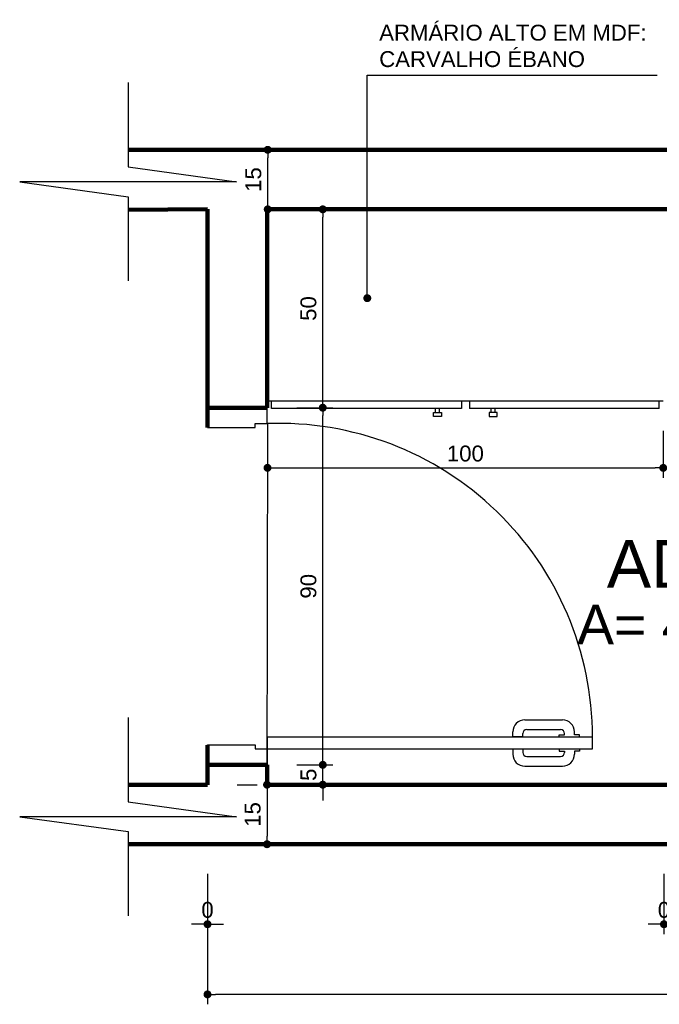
# Model space of a CAD drawing. Header units: metres. Extents: x -44 to 208, y -13 to 238.
# Tile 12 of 154: x -0.18 to 1.43, y 52.85 to 55.33. Entities that reach past the tile are written whole.
import ezdxf

# ---------------------------------------------------------------- set-up
doc = ezdxf.new("R2010")
doc.units = ezdxf.units.M
doc.header["$MEASUREMENT"] = 0
doc.layers.add('ALV-ALT', color=7, linetype='Continuous', lineweight=90)
doc.layers.add('VIS-V03', color=4, linetype='Continuous', lineweight=25)
for name, color, linetype in [('ALV-CONS', 12, 'Continuous'), ('CTA-GER', 35, 'Continuous'), ('ESQ-POR', 3, 'Continuous'), ('HTC-PIS', 8, 'Continuous'), ('LAY-MOB', 251, 'Continuous'), ('TXT-AMB', 25, 'Continuous'), ('TXT-ESP', 40, 'Continuous')]:
    doc.layers.add(name, color=color, linetype=linetype)
doc.styles.get("Standard").update_dxf_attribs({"font": 'arial.ttf'})
doc.styles.add('Texto Ambiente 1-50', font='arial.ttf', dxfattribs={"height": 0.12})
doc.styles.add('Texto Cota', font='arial.ttf')
doc.styles.add('Texto Especificacao 1-50', font='arial.ttf', dxfattribs={"height": 0.1})
doc.dimstyles.new('1-25', dxfattribs={"dimscale": 0.025, "dimtxt": 1.6, "dimasz": 0.8, "dimexe": 1, "dimexo": 3, "dimtad": 1, "dimdec": 0, "dimlfac": 100, "dimrnd": 0.1, "dimzin": 12, "dimdsep": 46, "dimtxsty": 'Standard', "dimblk1": 'DOT', "dimblk2": 'DOT', "dimsah": 1, "dimcen": 2, "dimclrd": 161, "dimclre": 161, "dimclrt": 40, "dimadec": 0, "dimazin": 0, "dimtfac": 1, "dimtdec": 0, "dimtix": 1, "dimtmove": 2, "dimatfit": 3, "dimldrblk": 'DOT', "dimfxl": 1, "dimtolj": 1, "dimtzin": 12, "dimarcsym": 0})
doc.dimstyles.new('ARQ-1-20', dxfattribs={"dimscale": 0, "dimtxt": 0.03, "dimasz": 0.02, "dimexe": 0.04, "dimexo": 0.04, "dimgap": 0.02, "dimtad": 1, "dimdec": 0, "dimlfac": 100, "dimzin": 1, "dimdsep": 46, "dimtxsty": 'Texto Cota', "dimblk1": 'DOT', "dimblk2": 'DOT', "dimsah": 1, "dimcen": 0.05, "dimclrd": 256, "dimclrt": 15, "dimaunit": 1, "dimazin": 0, "dimtfac": 1.8, "dimtdec": 0, "dimtix": 1, "dimtmove": 2, "dimatfit": 1, "dimldrblk": 'DOT', "dimfxl": 1, "dimtolj": 1, "dimtzin": 4, "dimlwd": -1, "dimarcsym": 0})

# ---------------------------------------------------------------- blocks, each defined once
blk = doc.blocks.new('PORTA')
at = {"layer": 'ESQ-POR'}
for p, q in [((-19.1185, 71.4938), (-19.0685, 71.4938)), ((-19.0685, 71.4938), (-19.0685, 71.3738)), ((-18.2685, 71.4938), (-18.2685, 71.3738)), ((-18.2185, 71.4938), (-18.2685, 71.4938)), ((-18.2185, 71.4938), (-18.2685, 71.4938)), ((-19.0785, 71.3738), (-19.0785, 71.3438)), ((-19.0685, 71.3738), (-19.0785, 71.3738)), ((-18.2685, 71.3738), (-18.2585, 71.3738)), ((-18.2585, 71.3738), (-18.2585, 71.3438)), ((-19.0785, 71.3438), (-19.1185, 71.3438)), ((-19.0485, 71.3438), (-19.0785, 71.3438)), ((-19.0785, 71.3438), (-19.0785, 70.5238)), ((-19.0485, 70.5238), (-19.0485, 71.3438)), ((-18.2585, 71.3438), (-18.2185, 71.3438)), ((-19.0793, 70.7245), (-19.0919, 70.7245)), ((-19.0793, 70.6995), (-19.0793, 70.7245)), ((-19.0478, 70.7245), (-19.0352, 70.7245)), ((-19.0478, 70.6995), (-19.0478, 70.7245)), ((-19.1219, 70.6945), (-19.1219, 70.5993)), ((-19.0793, 70.6995), (-19.0872, 70.6995)), ((-19.0478, 70.6995), (-19.0399, 70.6995)), ((-19.0052, 70.6945), (-19.0052, 70.5993)), ((-19.0972, 70.6895), (-19.0972, 70.604)), ((-19.0299, 70.6895), (-19.0299, 70.604)), ((-19.0785, 70.6074), (-19.0845, 70.6074)), ((-19.0845, 70.6074), (-19.0845, 70.594)), ((-19.0485, 70.6074), (-19.0426, 70.6074)), ((-19.0426, 70.6074), (-19.0426, 70.594)), ((-19.0841, 70.594), (-19.0872, 70.594)), ((-19.0429, 70.594), (-19.0399, 70.594)), ((-19.0841, 70.5693), (-19.0919, 70.5693)), ((-19.0841, 70.5566), (-19.0841, 70.5693)), ((-19.0785, 70.5566), (-19.0841, 70.5566)), ((-19.0485, 70.5566), (-19.0429, 70.5566)), ((-19.0429, 70.5566), (-19.0429, 70.5693)), ((-19.0429, 70.5693), (-19.0352, 70.5693)), ((-19.0785, 70.5238), (-19.0485, 70.5238))]:
    blk.add_line(p, q, dxfattribs=at)
for centre, radius, start, end in [((-19.0485, 71.3143), 0.7905, 270, 2.135), ((-19.0919, 70.6945), 0.03, 90, 180), ((-19.0352, 70.6945), 0.03, 0, 90), ((-19.0872, 70.6895), 0.01, 90, 180), ((-19.0399, 70.6895), 0.01, 0, 90), ((-19.0919, 70.5993), 0.03, 180, 270), ((-19.0872, 70.604), 0.01, 180, 270), ((-19.0399, 70.604), 0.01, 270, 0), ((-19.0352, 70.5993), 0.03, 270, 0)]:
    blk.add_arc(centre, radius, start, end, dxfattribs=at)
blk = doc.blocks.new('_DOT')
at = {"color": 0, "linetype": 'ByBlock'}
blk.add_line((-0.5, 0), (-1, 0), dxfattribs=at)
at = {"color": 0, "linetype": 'ByBlock', "const_width": 0.5}
blk.add_lwpolyline([(-0.25, 0, 1), (0.25, 0, 1)], format="xyb", close=True, dxfattribs=at)
blk = doc.blocks.new('*D3883')
at = {"layer": 'CTA-GER', "color": 161, "lineweight": -2, "transparency": 16777216}
for p, q in [((0.5829, 53.4768), (0.5829, 53.4968)), ((0.5175, 53.4568), (0.6079, 53.4568)), ((0.5829, 53.4068), (0.5829, 53.4568)), ((0.5175, 53.4068), (0.6079, 53.4068)), ((0.5829, 53.3868), (0.5829, 53.3668))]:
    blk.add_line(p, q, dxfattribs=at)
at = {"layer": 'Defpoints', "color": 0, "transparency": 16777216}
for p in [(0.4425, 53.4568), (0.5829, 53.4568), (0.4425, 53.4068)]:
    blk.add_point(p, dxfattribs=at)
at = {"layer": 'CTA-GER', "color": 161, "lineweight": -2, "transparency": 16777216, "xscale": 0.02, "yscale": 0.02, "zscale": 0.02}
for p, rotation in [((0.5829, 53.4568), 270), ((0.5829, 53.4068), 90)]:
    blk.add_blockref('_DOT', p, dxfattribs=dict(at, rotation=rotation))
at = {"layer": 'CTA-GER', "color": 40, "transparency": 16777216, "insert": (0.547, 53.4318), "char_height": 0.04, "attachment_point": 5, "rotation": 90}
blk.add_mtext('\\A1;5', dxfattribs=at)
blk = doc.blocks.new('*D3884')
at = {"layer": 'CTA-GER', "color": 161, "lineweight": -2, "transparency": 16777216}
for p, q in [((0.5175, 54.3568), (0.6079, 54.3568)), ((0.5829, 53.4768), (0.5829, 54.3368)), ((0.5175, 53.4568), (0.6079, 53.4568))]:
    blk.add_line(p, q, dxfattribs=at)
at = {"layer": 'Defpoints', "color": 0, "transparency": 16777216}
for p in [(0.4425, 54.3568), (0.5829, 54.3568), (0.4425, 53.4568)]:
    blk.add_point(p, dxfattribs=at)
at = {"layer": 'CTA-GER', "color": 161, "lineweight": -2, "transparency": 16777216, "xscale": 0.02, "yscale": 0.02, "zscale": 0.02}
for p, rotation in [((0.5829, 54.3568), 90), ((0.5829, 53.4568), 270)]:
    blk.add_blockref('_DOT', p, dxfattribs=dict(at, rotation=rotation))
at = {"layer": 'CTA-GER', "color": 40, "transparency": 16777216, "insert": (0.5469, 53.9068), "char_height": 0.04, "attachment_point": 5, "rotation": 90}
blk.add_mtext('\\A1;90', dxfattribs=at)
blk = doc.blocks.new('*D3885')
at = {"layer": 'CTA-GER', "color": 161, "lineweight": -2, "transparency": 16777216}
for p, q in [((0.5192, 54.8568), (0.6079, 54.8568)), ((0.5829, 54.3768), (0.5829, 54.8368)), ((0.5175, 54.3568), (0.6079, 54.3568))]:
    blk.add_line(p, q, dxfattribs=at)
at = {"layer": 'Defpoints', "color": 0, "transparency": 16777216}
for p in [(0.4442, 54.8568), (0.5829, 54.8568), (0.4425, 54.3568)]:
    blk.add_point(p, dxfattribs=at)
at = {"layer": 'CTA-GER', "color": 161, "lineweight": -2, "transparency": 16777216, "xscale": 0.02, "yscale": 0.02, "zscale": 0.02}
for p, rotation in [((0.5829, 54.8568), 90), ((0.5829, 54.3568), 270)]:
    blk.add_blockref('_DOT', p, dxfattribs=dict(at, rotation=rotation))
at = {"layer": 'CTA-GER', "color": 40, "transparency": 16777216, "insert": (0.5469, 54.6068), "char_height": 0.04, "attachment_point": 5, "rotation": 90}
blk.add_mtext('\\A1;50', dxfattribs=at)
blk = doc.blocks.new('*D3886')
at = {"layer": 'CTA-GER', "color": 161, "lineweight": -2, "transparency": 16777216}
for p, q in [((0.3675, 53.4068), (0.4175, 53.4068)), ((0.4425, 53.3868), (0.4425, 53.2768)), ((0.3675, 53.2568), (0.4175, 53.2568))]:
    blk.add_line(p, q, dxfattribs=at)
at = {"layer": 'Defpoints', "color": 0, "transparency": 16777216}
for p in [(0.4425, 53.4068), (0.4425, 53.2568), (0.4425, 53.2568)]:
    blk.add_point(p, dxfattribs=at)
at = {"layer": 'CTA-GER', "color": 161, "lineweight": -2, "transparency": 16777216, "xscale": 0.02, "yscale": 0.02, "zscale": 0.02}
for p, rotation in [((0.4425, 53.4068), 90), ((0.4425, 53.2568), 270)]:
    blk.add_blockref('_DOT', p, dxfattribs=dict(at, rotation=rotation))
at = {"layer": 'CTA-GER', "color": 40, "transparency": 16777216, "insert": (0.4064, 53.3318), "char_height": 0.04, "attachment_point": 5, "rotation": 90}
blk.add_mtext('\\A1;15', dxfattribs=at)
blk = doc.blocks.new('*D3887')
at = {"layer": 'CTA-GER', "color": 161, "lineweight": -2, "transparency": 16777216}
for p, q in [((0.5192, 55.0068), (0.4692, 55.0068)), ((0.4442, 54.8768), (0.4442, 54.9868)), ((0.5192, 54.8568), (0.4692, 54.8568))]:
    blk.add_line(p, q, dxfattribs=at)
at = {"layer": 'Defpoints', "color": 0, "transparency": 16777216}
for p in [(0.4442, 55.0068), (0.4442, 55.0068), (0.4442, 54.8568)]:
    blk.add_point(p, dxfattribs=at)
at = {"layer": 'CTA-GER', "color": 161, "lineweight": -2, "transparency": 16777216, "xscale": 0.02, "yscale": 0.02, "zscale": 0.02}
for p, rotation in [((0.4442, 55.0068), 90), ((0.4442, 54.8568), 270)]:
    blk.add_blockref('_DOT', p, dxfattribs=dict(at, rotation=rotation))
at = {"layer": 'CTA-GER', "color": 40, "transparency": 16777216, "insert": (0.4081, 54.9318), "char_height": 0.04, "attachment_point": 5, "rotation": 90}
blk.add_mtext('\\A1;15', dxfattribs=at)
blk = doc.blocks.new('*D3888')
at = {"layer": 'CTA-GER', "color": 161, "lineweight": -2, "transparency": 16777216}
for p, q in [((0.4436, 54.2982), (0.4436, 54.1802)), ((1.4408, 54.2982), (1.4408, 54.1802)), ((0.4636, 54.2052), (1.4208, 54.2052))]:
    blk.add_line(p, q, dxfattribs=at)
at = {"layer": 'Defpoints', "color": 0, "transparency": 16777216}
for p in [(0.4436, 54.3732), (1.4408, 54.3732), (1.4408, 54.2052)]:
    blk.add_point(p, dxfattribs=at)
at = {"layer": 'CTA-GER', "color": 161, "lineweight": -2, "transparency": 16777216, "xscale": 0.02, "yscale": 0.02, "zscale": 0.02, "rotation": 180}
blk.add_blockref('_DOT', (0.4436, 54.2052), dxfattribs=at)
at = {"layer": 'CTA-GER', "color": 161, "lineweight": -2, "transparency": 16777216, "xscale": 0.02, "yscale": 0.02, "zscale": 0.02}
blk.add_blockref('_DOT', (1.4408, 54.2052), dxfattribs=at)
at = {"layer": 'CTA-GER', "color": 40, "transparency": 16777216, "insert": (0.9422, 54.2412), "char_height": 0.04, "attachment_point": 5}
blk.add_mtext('\\A1;100', dxfattribs=at)
blk = doc.blocks.new('*D3897')
at = {"layer": 'CTA-GER', "color": 161, "lineweight": -2, "transparency": 16777216}
for p, q in [((0.2925, 53.1818), (0.2925, 53.0301)), ((0.2925, 53.1818), (0.2925, 53.0301)), ((0.2725, 53.0551), (0.2525, 53.0551)), ((0.3125, 53.0551), (0.3325, 53.0551))]:
    blk.add_line(p, q, dxfattribs=at)
at = {"layer": 'Defpoints', "color": 0, "transparency": 16777216}
for p in [(0.2925, 53.2568), (0.2925, 53.2568), (0.2925, 53.0551)]:
    blk.add_point(p, dxfattribs=at)
at = {"layer": 'CTA-GER', "color": 161, "lineweight": -2, "transparency": 16777216, "xscale": 0.02, "yscale": 0.02, "zscale": 0.02}
blk.add_blockref('_DOT', (0.2925, 53.0551), dxfattribs=at)
at = {"layer": 'CTA-GER', "color": 161, "lineweight": -2, "transparency": 16777216, "xscale": 0.02, "yscale": 0.02, "zscale": 0.02, "rotation": 180}
blk.add_blockref('_DOT', (0.2925, 53.0551), dxfattribs=at)
at = {"layer": 'CTA-GER', "color": 40, "transparency": 16777216, "insert": (0.2925, 53.0911), "char_height": 0.04, "attachment_point": 5}
blk.add_mtext('\\A1;0', dxfattribs=at)
blk = doc.blocks.new('*D3898')
at = {"layer": 'CTA-GER', "color": 161, "lineweight": -2, "transparency": 16777216}
for p, q in [((1.4425, 53.1818), (1.4425, 53.0301)), ((1.4425, 53.1818), (1.4425, 53.0301)), ((1.4225, 53.0551), (1.4025, 53.0551)), ((1.4625, 53.0551), (1.4825, 53.0551))]:
    blk.add_line(p, q, dxfattribs=at)
at = {"layer": 'Defpoints', "color": 0, "transparency": 16777216}
for p in [(1.4425, 53.2568), (1.4425, 53.2568), (1.4425, 53.0551)]:
    blk.add_point(p, dxfattribs=at)
at = {"layer": 'CTA-GER', "color": 161, "lineweight": -2, "transparency": 16777216, "xscale": 0.02, "yscale": 0.02, "zscale": 0.02}
blk.add_blockref('_DOT', (1.4425, 53.0551), dxfattribs=at)
at = {"layer": 'CTA-GER', "color": 161, "lineweight": -2, "transparency": 16777216, "xscale": 0.02, "yscale": 0.02, "zscale": 0.02, "rotation": 180}
blk.add_blockref('_DOT', (1.4425, 53.0551), dxfattribs=at)
at = {"layer": 'CTA-GER', "color": 40, "transparency": 16777216, "insert": (1.4425, 53.0911), "char_height": 0.04, "attachment_point": 5}
blk.add_mtext('\\A1;0', dxfattribs=at)
blk = doc.blocks.new('*D3901')
at = {"layer": 'CTA-GER', "color": 161, "lineweight": -2, "transparency": 16777216}
for p, q in [((0.2925, 53.1818), (0.2925, 52.8533)), ((3.8925, 53.1818), (3.8925, 52.8533)), ((3.8725, 52.8783), (0.3125, 52.8783))]:
    blk.add_line(p, q, dxfattribs=at)
at = {"layer": 'Defpoints', "color": 0, "transparency": 16777216}
for p in [(0.2925, 53.2568), (3.8925, 53.2568), (0.2925, 52.8783)]:
    blk.add_point(p, dxfattribs=at)
at = {"layer": 'CTA-GER', "color": 161, "lineweight": -2, "transparency": 16777216, "xscale": 0.02, "yscale": 0.02, "zscale": 0.02, "rotation": 180}
blk.add_blockref('_DOT', (0.2925, 52.8783), dxfattribs=at)
at = {"layer": 'CTA-GER', "color": 161, "lineweight": -2, "transparency": 16777216, "xscale": 0.02, "yscale": 0.02, "zscale": 0.02}
blk.add_blockref('_DOT', (3.8925, 52.8783), dxfattribs=at)
at = {"layer": 'CTA-GER', "color": 40, "transparency": 16777216, "insert": (2.0925, 52.9144), "char_height": 0.04, "attachment_point": 5}
blk.add_mtext('\\A1;360', dxfattribs=at)

msp = doc.modelspace()

# ---------------------------------------------------------------- linework, layer by layer
msp.add_line((3.7442, 54.8568), (0.4442, 54.8568))
at = {"layer": 'ALV-ALT'}
for p, q in [((0.0925, 55.0068), (4.0925, 55.0068)), ((0.2925, 54.8568), (0.0925, 54.8559)), ((0.2925, 54.3068), (0.2925, 54.8568)), ((4.0925, 54.8568), (0.4425, 54.8568)), ((0.4425, 54.3568), (0.4425, 54.8568)), ((0.4425, 54.3568), (0.2925, 54.3568)), ((0.2925, 53.4068), (0.2925, 53.5068)), ((0.4425, 53.4568), (0.2925, 53.4568)), ((0.4425, 53.4068), (0.4425, 53.4568)), ((0.0925, 53.4068), (0.2925, 53.4068)), ((0.4425, 53.4067), (4.0925, 53.4068)), ((4.0925, 53.2568), (0.0925, 53.2568))]:
    msp.add_line(p, q, dxfattribs=at)
at = {"layer": 'ALV-CONS'}
msp.add_line((0.2925, 54.8568), (0.2425, 54.8568), dxfattribs=at)
at = {"layer": 'ESQ-POR'}
msp.add_line((0.4425, 53.4068), (0.4442, 54.3168), dxfattribs=at)
at = {"layer": 'HTC-PIS'}
msp.add_line((0.4425, 54.8568), (1.2425, 54.8568), dxfattribs=at)
at = {"layer": 'LAY-MOB'}
for p, q in [((1.4408, 54.3732), (0.4436, 54.3732)), ((0.4536, 54.3548), (0.4536, 54.3732)), ((0.9322, 54.3732), (0.9322, 54.3548)), ((0.9522, 54.3732), (0.9522, 54.3548)), ((1.4308, 54.3548), (1.4308, 54.3732)), ((0.9322, 54.3548), (0.4536, 54.3548)), ((0.8672, 54.3448), (0.8672, 54.3548)), ((0.8772, 54.3448), (0.8772, 54.3548)), ((1.4308, 54.3548), (0.9522, 54.3548)), ((1.0073, 54.3448), (1.0073, 54.3548)), ((1.0173, 54.3448), (1.0173, 54.3548))]:
    msp.add_line(p, q, dxfattribs=at)
for points in [[(0.8822, 54.3448), (0.8822, 54.3348), (0.8622, 54.3348), (0.8622, 54.3448)], [(1.0023, 54.3448), (1.0023, 54.3348), (1.0223, 54.3348), (1.0223, 54.3448)]]:
    msp.add_lwpolyline(points, close=True, dxfattribs=at)
at = {"layer": 'VIS-V03'}
for points in [[(0.0925, 55.1762), (0.0925, 54.9639), (0.3657, 54.9262), (-0.1807, 54.9262), (0.0925, 54.8885), (0.0925, 54.6762)], [(0.0925, 53.5762), (0.0925, 53.3639), (0.3657, 53.3262), (-0.1807, 53.3262), (0.0925, 53.2885), (0.0925, 53.0762)]]:
    msp.add_lwpolyline(points, dxfattribs=at)

# ---------------------------------------------------------------- block references
at = {"layer": 'ALV-ALT', "rotation": 90}
msp.add_blockref('PORTA', (71.7863, 72.5754), dxfattribs=at)

# ---------------------------------------------------------------- texts
at = {"layer": 'TXT-AMB', "insert": (1.2985, 54.0231), "char_height": 0.12, "width": 2.887209, "attachment_point": 1, "style": 'Texto Ambiente 1-50'}
msp.add_mtext('ADM.', dxfattribs=at)
at = {"layer": 'TXT-ESP', "style": 'Texto Especificacao 1-50'}
msp.add_text('A= 4.78 m²', height=0.1, dxfattribs=at).set_placement((1.2237, 53.7602))
at = {"layer": 'TXT-ESP', "color": 40, "insert": (0.7251, 55.2684), "char_height": 0.04, "width": 0.858331, "attachment_point": 4, "style": 'Texto Cota'}
msp.add_mtext('{\\C256;ARMÁRIO ALTO EM MDF: CARVALHO ÉBANO}', dxfattribs=at)

# ---------------------------------------------------------------- dimensions: what is measured, and where the dimension line sits
at = {"layer": 'CTA-GER'}
for base, p1, p2, picture, middle in [((0.4442, 55.0068), (0.4442, 54.8568), (0.4442, 55.0068), '*D3887', (0.4081, 54.9318)), ((0.5829, 54.8568), (0.4425, 54.3568), (0.4442, 54.8568), '*D3885', (0.5469, 54.6068)), ((0.5829, 54.3568), (0.4425, 53.4568), (0.4425, 54.3568), '*D3884', (0.5469, 53.9068)), ((0.5829, 53.4568), (0.4425, 53.4068), (0.4425, 53.4568), '*D3883', (0.547, 53.4318)), ((0.4425, 53.2568), (0.4425, 53.4068), (0.4425, 53.2568), '*D3886', (0.4064, 53.3318))]:
    dim = msp.add_linear_dim(base=base, p1=p1, p2=p2, angle=90, dimstyle='1-25', dxfattribs=at)
    dim.commit()
    dim.dimension.update_dxf_attribs({"geometry": picture, "text_midpoint": middle})
for base, p1, p2, picture, middle in [((1.4408, 54.2052), (0.4436, 54.3732), (1.4408, 54.3732), '*D3888', (0.9422, 54.2412)), ((0.2924943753, 53.0550659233), (0.2924943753, 53.2568370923), (0.2924943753, 53.2568370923), '*D3897', (0.2924943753, 53.0911138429)), ((0.2925, 52.8783), (3.8925, 53.2568), (0.2925, 53.2568), '*D3901', (2.0925, 52.9144)), ((1.4424943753, 53.0550659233), (1.4424943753, 53.2568370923), (1.4424943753, 53.2568370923), '*D3898', (1.4424943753, 53.0911138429))]:
    dim = msp.add_linear_dim(base=base, p1=p1, p2=p2, dimstyle='1-25', dxfattribs=at)
    dim.commit()
    dim.dimension.update_dxf_attribs({"geometry": picture, "text_midpoint": middle})

# ---------------------------------------------------------------- leaders
msp.add_leader([(0.695, 54.6329), (0.695, 55.195), (1.4255, 55.195)], dimstyle='ARQ-1-20', override={"dimscale": 1}, dxfattribs=at)

doc.saveas('drawing.dxf')
